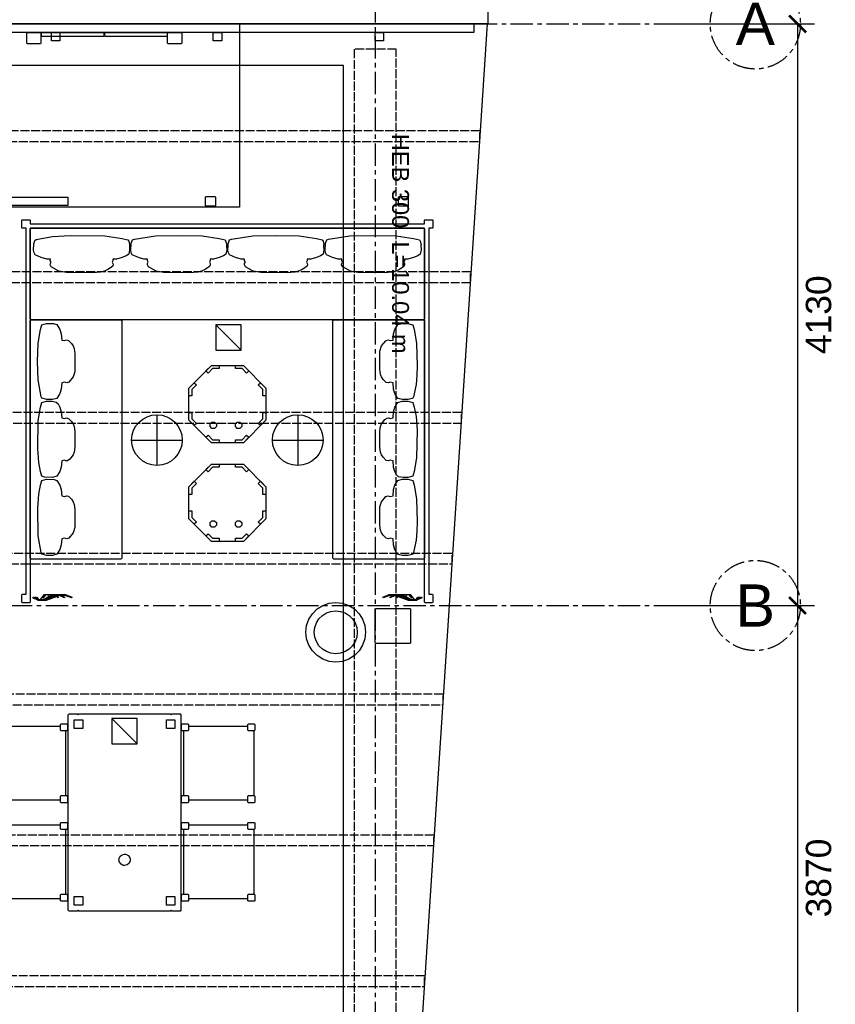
# Model space of a CAD drawing. Header units: millimetres. Extents: x -2320 to 44673, y -183000 to 30400.
# Tile 32 of 33: x 33775 to 39568, y -6962 to 30. Entities that reach past the tile are written whole.
import ezdxf
from ezdxf.enums import TextEntityAlignment as Align

# ---------------------------------------------------------------- set-up
doc = ezdxf.new("R2010")
doc.units = ezdxf.units.MM
doc.header["$LTSCALE"] = 50
doc.linetypes.add('CENTER', pattern=[5.08, 3.175, -0.635, 0.635, -0.635])
doc.linetypes.add('DASHED', pattern=[1.524, 1.27, -0.254])
for name, color, linetype in [('A-AIVAN', 40, 'Continuous'), ('A-BLDG', 8, 'Continuous'), ('A-CLNG', 150, 'Continuous'), ('A-DIMS', 1, 'Continuous'), ('A-FACADE', 150, 'Continuous'), ('A-FLOR-F1', 2, 'Continuous'), ('A-FURN', 3, 'Continuous'), ('A-FURN-BASE', 9, 'Continuous'), ('A-PLNT', 92, 'Continuous'), ('A-TENT', 60, 'Continuous'), ('E-LITE', 1, 'Continuous'), ('E-POWR', 5, 'Continuous'), ('S-BEAM', 1, 'DASHED'), ('S-GRID', 8, 'CENTER'), ('S-PURL', 9, 'DASHED')]:
    doc.layers.add(name, color=color, linetype=linetype)
doc.styles.add('VN', font='arial.ttf')
doc.dimstyles.new('SMK', dxfattribs={"dimtxt": 180, "dimasz": 120, "dimexe": 120, "dimexo": 80, "dimgap": 60, "dimtad": 1, "dimdec": 0, "dimtxsty": 'VN', "dimblk": 'ARCHTICK', "dimcen": 2.5, "dimclrd": 1, "dimclre": 1, "dimclrt": 7, "dimazin": 3, "dimtfac": 1, "dimtmove": 0, "dimatfit": 3})

# ---------------------------------------------------------------- blocks, each defined once
blk = doc.blocks.new('_ARCHTICK')
at = {"color": 0, "linetype": 'BYBLOCK', "const_width": 0.15}
blk.add_lwpolyline([(-0.5, -0.5), (0.5, 0.5)], dxfattribs=at)

msp = doc.modelspace()

# ---------------------------------------------------------------- linework, layer by layer
at = {"layer": 'A-AIVAN'}
for points in [[(34116.2, -1230), (34116.2, -1290), (33482.5, -1290), (33482.5, -1230)], [(35161, -1295), (35099, -1295), (35095, -1291), (35095, -1229), (35099, -1225), (35161, -1225), (35165, -1229), (35165, -1291)], [(36535, -1291), (36531, -1295), (36469, -1295), (36465, -1291), (36465, -1229), (36469, -1225), (36531, -1225), (36535, -1229)]]:
    msp.add_lwpolyline(points, close=True, dxfattribs=at)
at = {"layer": 'A-BLDG'}
for points in [[(37100, 30400), (37100, 0), (4100, 0), (4100, 30400)], [(37000, 0), (37000, -60), (4200, -60), (4200, 0)], [(33926, -136), (33922, -140), (33830, -140), (33826, -136), (33826, -64), (33830, -60), (33922, -60), (33926, -64)], [(33931, -90), (33929, -88), (33929, -62), (33931, -60), (34371, -60), (34373, -62), (34373, -88), (34371, -90)], [(34060, -120), (34000, -120), (34000, -60), (34060, -60)], [(34823, -88), (34821, -90), (34381, -90), (34379, -88), (34379, -62), (34381, -60), (34821, -60), (34823, -62)], [(34826, -64), (34830, -60), (34922, -60), (34926, -64), (34926, -136), (34922, -140), (34830, -140), (34826, -136)], [(35210, -120), (35150, -120), (35150, -60), (35210, -60)], [(36360, -120), (36300, -120), (36300, -60), (36360, -60)]]:
    msp.add_lwpolyline(points, close=True, dxfattribs=at)
at = {"layer": 'A-CLNG'}
msp.add_lwpolyline([(8775, -295), (8775, -11681), (36075, -11681), (36075, -295)], close=True, dxfattribs=at)
at = {"layer": 'A-FACADE'}
msp.add_lwpolyline([(36304, -4400), (36300, -4396), (36300, -4154), (36304, -4150), (36546, -4150), (36550, -4154), (36550, -4396), (36546, -4400)], close=True, dxfattribs=at)
at = {"layer": 'A-FLOR-F1'}
msp.add_lwpolyline([(15300, -3300), (28500, -3300), (28500, -2400), (30900, -2400), (30900, 0), (34400, 0), (37096, 0), (36527.3, -8692.2), (35620, -8781.6), (35620, -7099), (33300, -7099), (33300, -9010.3), (33220, -9018.2), (33220, -7335), (30900, -7335), (30900, -9246.9), (30820, -9254.8), (30820, -7572), (28500, -7572), (28500, -9483.4), (28420, -9491.3)], dxfattribs=at)
at = {"layer": 'A-FURN'}
for points in [[(34126, -4900), (34184, -4900), (34190, -4906), (34196, -4900), (34844, -4900), (34850, -4906), (34856, -4900), (34914, -4900), (34920, -4906), (34920, -6294), (34914, -6300), (34856, -6300), (34850, -6294), (34844, -6300), (34196, -6300), (34190, -6294), (34184, -6300), (34126, -6300), (34120, -6294), (34120, -4906)], [(34975, -4974), (34975, -4985), (34978, -4987), (35392, -4987), (35395, -4985), (35395, -4974), (35399, -4970), (35441, -4970), (35445, -4974), (35445, -5016), (35441, -5020), (35433, -5020), (35437, -5024), (35437, -5476), (35433, -5480), (35441, -5480), (35445, -5484), (35445, -5526), (35441, -5530), (35399, -5530), (35395, -5526), (35395, -5515), (35392, -5513), (34978, -5513), (34975, -5515), (34975, -5526), (34971, -5530), (34929, -5530), (34925, -5526), (34925, -5484), (34940, -5477), (34940, -5023), (34925, -5016), (34925, -4974), (34929, -4970), (34971, -4970)], [(34975, -5674), (34975, -5685), (34978, -5687), (35392, -5687), (35395, -5685), (35395, -5674), (35399, -5670), (35441, -5670), (35445, -5674), (35445, -5716), (35441, -5720), (35433, -5720), (35437, -5724), (35437, -6176), (35433, -6180), (35441, -6180), (35445, -6184), (35445, -6226), (35441, -6230), (35399, -6230), (35395, -6226), (35395, -6215), (35392, -6213), (34978, -6213), (34975, -6215), (34975, -6226), (34971, -6230), (34929, -6230), (34925, -6226), (34925, -6184), (34940, -6177), (34940, -5723), (34925, -5716), (34925, -5674), (34929, -5670), (34971, -5670)], [(34494.9, -5967.4), (34483.8, -5953.4), (34479.8, -5936), (34480.8, -5927.1), (34488.6, -5910.9), (34502.6, -5899.8), (34520, -5895.8), (34528.9, -5896.8), (34545.1, -5904.6), (34556.2, -5918.6), (34560.2, -5936), (34559.2, -5944.9), (34551.4, -5961.1), (34537.4, -5972.2), (34520, -5976.2), (34511.1, -5975.2)]]:
    msp.add_lwpolyline(points, close=True, dxfattribs=at)
for points in [[(33648, -4987), (34062, -4987), (34065, -4985), (34065, -4974), (34069, -4970), (34111, -4970), (34115, -4974), (34115, -5016), (34100, -5023), (34100, -5477), (34115, -5484), (34115, -5526), (34111, -5530), (34069, -5530), (34065, -5526), (34065, -5515), (34062, -5513), (33648, -5513)], [(33648, -5687), (34062, -5687), (34065, -5685), (34065, -5674), (34069, -5670), (34111, -5670), (34115, -5674), (34115, -5716), (34100, -5723), (34100, -6177), (34115, -6184), (34115, -6226), (34111, -6230), (34069, -6230), (34065, -6226), (34065, -6215), (34062, -6213), (33648, -6213)]]:
    msp.add_lwpolyline(points, dxfattribs=at)
at = {"layer": 'A-FURN-BASE'}
for points in [[(30900, -1300), (30900, 0), (35336, 0), (35336, -1300)], [(36535, -1291), (36531, -1295), (36469, -1295), (36465, -1291), (36465, -1229), (36469, -1225), (36531, -1225), (36535, -1229)], [(33790, -1447), (33790, -1393), (33793, -1390), (33847, -1390), (33850, -1393), (33850, -1420), (36650, -1420), (36650, -1393), (36653, -1390), (36707, -1390), (36710, -1393), (36710, -1447), (36707, -1450), (36680, -1450), (36680, -4050), (36707, -4050), (36710, -4053), (36710, -4107), (36707, -4110), (36653, -4110), (36650, -4107), (36650, -4053), (36653, -4050), (36650, -4050), (36650, -1450), (33850, -1450), (33850, -4050), (33847, -4050), (33850, -4053), (33850, -4107), (33847, -4110), (33793, -4110), (33790, -4107), (33790, -4053), (33793, -4050), (33820, -4050), (33820, -1450), (33793, -1450)], [(36650, -2094), (36644, -2100), (33856, -2100), (33850, -2094), (33850, -1456), (33856, -1450), (36644, -1450), (36650, -1456)], [(34494, -2100), (34500, -2106), (34500, -3794), (34494, -3800), (33856, -3800), (33850, -3794), (33850, -2106), (33856, -2100)], [(36006, -3800), (36000, -3794), (36000, -2106), (36006, -2100), (36644, -2100), (36650, -2106), (36650, -3794), (36644, -3800)], [(35145.5, -2447.6), (35113, -2480.1), (35097.5, -2464.5), (35136.3, -2425.6), (35191.3, -2425.6), (35191.3, -2447.6)], [(35402.5, -2464.5), (35387, -2480.1), (35354.5, -2447.6), (35308.7, -2447.6), (35308.7, -2425.6), (35363.7, -2425.6)], [(35014.5, -2547.5), (35030.1, -2563), (34997.6, -2595.5), (34997.6, -2641.3), (34975.6, -2641.3), (34975.6, -2586.3)], [(35502.4, -2595.5), (35469.9, -2563), (35485.5, -2547.5), (35524.4, -2586.3), (35524.4, -2641.3), (35502.4, -2641.3)], [(35030.1, -2837), (35014.5, -2852.5), (34975.6, -2813.7), (34975.6, -2758.7), (34997.6, -2758.7), (34997.6, -2804.5)], [(35502.4, -2758.7), (35524.4, -2758.7), (35524.4, -2813.7), (35485.5, -2852.5), (35469.9, -2837), (35502.4, -2804.5)], [(35191.3, -2952.4), (35191.3, -2974.4), (35136.3, -2974.4), (35097.5, -2935.5), (35113, -2919.9), (35145.5, -2952.4)], [(35387, -2919.9), (35402.5, -2935.5), (35363.7, -2974.4), (35308.7, -2974.4), (35308.7, -2952.4), (35354.5, -2952.4)], [(35145.5, -3147.6), (35113, -3180.1), (35097.5, -3164.5), (35136.3, -3125.6), (35191.3, -3125.6), (35191.3, -3147.6)], [(35402.5, -3164.5), (35387, -3180.1), (35354.5, -3147.6), (35308.7, -3147.6), (35308.7, -3125.6), (35363.7, -3125.6)], [(35014.5, -3247.5), (35030.1, -3263), (34997.6, -3295.5), (34997.6, -3341.3), (34975.6, -3341.3), (34975.6, -3286.3)], [(35502.4, -3295.5), (35469.9, -3263), (35485.5, -3247.5), (35524.4, -3286.3), (35524.4, -3341.3), (35502.4, -3341.3)], [(35030.1, -3537), (35014.5, -3552.5), (34975.6, -3513.7), (34975.6, -3458.7), (34997.6, -3458.7), (34997.6, -3504.5)], [(35502.4, -3458.7), (35524.4, -3458.7), (35524.4, -3513.7), (35485.5, -3552.5), (35469.9, -3537), (35502.4, -3504.5)], [(35191.3, -3652.4), (35191.3, -3674.4), (35136.3, -3674.4), (35097.5, -3635.5), (35113, -3619.9), (35145.5, -3652.4)], [(35387, -3619.9), (35402.5, -3635.5), (35363.7, -3674.4), (35308.7, -3674.4), (35308.7, -3652.4), (35354.5, -3652.4)], [(34023.7, -4058.7), (33949.2, -4093.3), (33908.1, -4093.3), (33869.3, -4074.9), (33872.7, -4070), (33910, -4087.3), (33947.3, -4087.3), (34021.8, -4052.7), (34059.1, -4052.7), (34096.4, -4070), (34092.9, -4074.9), (34057.2, -4058.7)], [(36478.2, -4052.7), (36552.7, -4087.3), (36590, -4087.3), (36627.3, -4070), (36630.7, -4074.9), (36591.9, -4093.3), (36550.8, -4093.3), (36476.3, -4058.7), (36442.8, -4058.7), (36407.1, -4074.9), (36403.6, -4070), (36440.9, -4052.7)], [(35986.1, -4468.6), (35953.8, -4457.4), (35924.9, -4439.2), (35900.8, -4415.1), (35882.6, -4386.2), (35871.4, -4353.9), (35867.5, -4320), (35871.4, -4286.1), (35882.6, -4253.8), (35900.8, -4224.9), (35924.9, -4200.8), (35953.8, -4182.6), (35986.1, -4171.4), (36020, -4167.5), (36053.9, -4171.4), (36086.2, -4182.6), (36115.1, -4200.8), (36139.2, -4224.9), (36157.4, -4253.8), (36168.6, -4286.1), (36172.5, -4320), (36168.6, -4353.9), (36157.4, -4386.2), (36139.2, -4415.1), (36115.1, -4439.2), (36086.2, -4457.4), (36053.9, -4468.6), (36020, -4472.5)], [(36550, -4154), (36550, -4396), (36546, -4400), (36304, -4400), (36300, -4396), (36300, -4154), (36304, -4150), (36546, -4150)], [(34223, -5003), (34162, -5003), (34162, -4942), (34223, -4942)], [(34878, -5003), (34817, -5003), (34817, -4942), (34878, -4942)], [(34115, -5016), (34111, -5020), (34069, -5020), (34065, -5016), (34065, -4974), (34069, -4970), (34111, -4970), (34115, -4974)], [(34925, -4974), (34929, -4970), (34971, -4970), (34975, -4974), (34975, -5016), (34971, -5020), (34929, -5020), (34925, -5016)], [(35395, -4974), (35399, -4970), (35441, -4970), (35445, -4974), (35445, -5016), (35441, -5020), (35399, -5020), (35395, -5016)], [(34115, -5526), (34111, -5530), (34069, -5530), (34065, -5526), (34065, -5484), (34069, -5480), (34111, -5480), (34115, -5484)], [(34925, -5484), (34929, -5480), (34971, -5480), (34975, -5484), (34975, -5526), (34971, -5530), (34929, -5530), (34925, -5526)], [(35395, -5484), (35399, -5480), (35441, -5480), (35445, -5484), (35445, -5526), (35441, -5530), (35399, -5530), (35395, -5526)], [(34115, -5716), (34111, -5720), (34069, -5720), (34065, -5716), (34065, -5674), (34069, -5670), (34111, -5670), (34115, -5674)], [(34925, -5674), (34929, -5670), (34971, -5670), (34975, -5674), (34975, -5716), (34971, -5720), (34929, -5720), (34925, -5716)], [(35395, -5674), (35399, -5670), (35441, -5670), (35445, -5674), (35445, -5716), (35441, -5720), (35399, -5720), (35395, -5716)], [(34115, -6226), (34111, -6230), (34069, -6230), (34065, -6226), (34065, -6184), (34069, -6180), (34111, -6180), (34115, -6184)], [(34223, -6258), (34162, -6258), (34162, -6197), (34223, -6197)], [(34878, -6258), (34817, -6258), (34817, -6197), (34878, -6197)], [(34925, -6184), (34929, -6180), (34971, -6180), (34975, -6184), (34975, -6226), (34971, -6230), (34929, -6230), (34925, -6226)], [(35395, -6184), (35399, -6180), (35441, -6180), (35445, -6184), (35445, -6226), (35441, -6230), (35399, -6230), (35395, -6226)]]:
    msp.add_lwpolyline(points, close=True, dxfattribs=at)
at = {"layer": 'A-PLNT'}
msp.add_lwpolyline([(35928, -4511), (35887.8, -4485.7), (35854.3, -4452.2), (35829, -4412), (35813.3, -4367.2), (35808, -4320), (35813.3, -4272.8), (35829, -4228), (35854.3, -4187.8), (35887.8, -4154.3), (35928, -4129), (35972.8, -4113.3), (36020, -4108), (36067.2, -4113.3), (36112, -4129), (36152.2, -4154.3), (36185.7, -4187.8), (36211, -4228), (36226.7, -4272.8), (36232, -4320), (36226.7, -4367.2), (36211, -4412), (36185.7, -4452.2), (36152.2, -4485.7), (36112, -4511), (36067.2, -4526.7), (36020, -4532), (35972.8, -4526.7)], close=True, dxfattribs=at)
at = {"layer": 'A-TENT'}
for points in [[(33850, -1393), (33850, -1420), (36650, -1420), (36650, -1393), (36653, -1390), (36707, -1390), (36710, -1393), (36710, -1447), (36707, -1450), (36680, -1450), (36680, -4050), (36707, -4050), (36710, -4053), (36710, -4107), (36707, -4110), (36653, -4110), (36650, -4107), (36650, -4053), (36653, -4050), (36650, -4050), (36650, -1450), (33850, -1450), (33850, -4050), (33847, -4050), (33850, -4053), (33850, -4107), (33847, -4110), (33793, -4110), (33790, -4107), (33790, -4053), (33793, -4050), (33820, -4050), (33820, -1450), (33793, -1450), (33790, -1447), (33790, -1393), (33793, -1390), (33847, -1390)], [(33876, -1561.8), (33882.2, -1538.2), (33892.3, -1530.9), (34008.8, -1510), (34132.5, -1503), (34380, -1505.8), (34502, -1522.6), (34544.1, -1533.4), (34549.8, -1542.9), (34555.9, -1565.3), (34553.8, -1573.8), (34555.9, -1605.1), (34549.4, -1634.5), (34532, -1647.6), (34502.1, -1659.3), (34462.5, -1669.2), (34437.1, -1671.4), (34437.7, -1682.3), (34432.1, -1692.8), (34437.2, -1701.2), (34438.3, -1710.4), (34433.6, -1721.9), (34402.1, -1742.6), (34376.3, -1754.7), (34349.4, -1762.2), (34295.6, -1767.6), (34107.5, -1765.9), (34053.8, -1754.7), (33999.2, -1724.8), (33991.7, -1710.4), (33992.8, -1701.2), (33997.9, -1692.8), (33992.3, -1682.3), (33992.9, -1671.4), (33967.5, -1669.2), (33927.9, -1659.3), (33884.3, -1639.7), (33877.3, -1625.1), (33874.1, -1607.5)], [(34566.6, -1557.1), (34575.9, -1533.4), (34589.4, -1528.3), (34740, -1505.8), (34905, -1502.6), (35070, -1505.8), (35192, -1522.6), (35234.1, -1533.4), (35245.9, -1565.3), (35243.8, -1573.8), (35245.9, -1605.1), (35239.4, -1634.5), (35222, -1647.6), (35192.1, -1659.3), (35152.5, -1669.2), (35127.1, -1671.4), (35127.7, -1682.3), (35122.1, -1692.8), (35127.2, -1701.2), (35128.3, -1710.4), (35123.6, -1721.9), (35092.1, -1742.6), (35066.2, -1754.7), (35039.4, -1762.2), (34985.6, -1767.6), (34797.5, -1765.9), (34743.8, -1754.7), (34689.2, -1724.8), (34681.7, -1710.4), (34682.8, -1701.2), (34687.9, -1692.8), (34682.3, -1682.3), (34682.9, -1671.4), (34657.5, -1669.2), (34617.9, -1659.3), (34574.3, -1639.7), (34567.3, -1625.1), (34564.1, -1607.5)], [(35254.1, -1567.7), (35265.9, -1533.4), (35279.4, -1528.3), (35430, -1505.8), (35595, -1502.6), (35760, -1505.8), (35882, -1522.6), (35924.1, -1533.4), (35929.8, -1542.9), (35935.9, -1565.3), (35933.8, -1573.8), (35935.9, -1605.1), (35929.4, -1634.5), (35912, -1647.6), (35882.1, -1659.3), (35842.5, -1669.2), (35817.1, -1671.4), (35817.7, -1682.3), (35812.1, -1692.8), (35817.2, -1701.2), (35818.3, -1710.4), (35813.6, -1721.9), (35782.1, -1742.6), (35756.3, -1754.7), (35729.4, -1762.2), (35675.6, -1767.6), (35487.5, -1765.9), (35433.8, -1754.7), (35379.2, -1724.8), (35371.7, -1710.4), (35372.8, -1701.2), (35377.9, -1692.8), (35372.3, -1682.3), (35372.9, -1671.4), (35347.5, -1669.2), (35307.9, -1659.3), (35264.3, -1639.7), (35257.3, -1625.1), (35254.1, -1607.5), (35256.2, -1573.7)], [(35946.6, -1557.1), (35955.9, -1533.4), (35969.4, -1528.3), (36120, -1505.8), (36285, -1502.6), (36450, -1505.8), (36572, -1522.6), (36614.1, -1533.4), (36619.8, -1542.9), (36625.9, -1565.3), (36623.8, -1573.8), (36625.9, -1605.1), (36619.4, -1634.5), (36602, -1647.6), (36572.1, -1659.3), (36532.5, -1669.2), (36507.1, -1671.4), (36507.7, -1682.3), (36502.1, -1692.8), (36507.2, -1701.2), (36508.3, -1710.4), (36503.6, -1721.9), (36472.1, -1742.6), (36446.3, -1754.7), (36419.4, -1762.2), (36365.6, -1767.6), (36177.5, -1765.9), (36123.8, -1754.7), (36069.2, -1724.8), (36061.7, -1710.4), (36062.8, -1701.2), (36067.9, -1692.8), (36062.3, -1682.3), (36062.9, -1671.4), (36037.5, -1669.2), (35997.9, -1659.3), (35954.3, -1639.7), (35947.3, -1625.1), (35944.1, -1607.5)], [(33967.7, -2667.1), (33933.4, -2657.6), (33928.2, -2646.9), (33905.8, -2527.5), (33902.6, -2396.7), (33905.8, -2265.8), (33922.6, -2169.1), (33933.4, -2135.7), (33965.3, -2126.3), (34015.7, -2127.3), (34039.7, -2134.5), (34059.3, -2169), (34069.2, -2200.4), (34073.2, -2244.8), (34092.7, -2248.6), (34105.8, -2244.3), (34121.9, -2247.6), (34142.6, -2269), (34154.7, -2286.7), (34162.2, -2305), (34167.6, -2341.7), (34165.9, -2470), (34154.7, -2506.7), (34124.8, -2543.9), (34110.4, -2549), (34092.8, -2544.8), (34073.2, -2548.5), (34069.2, -2592.9), (34059.3, -2624.3), (34039.7, -2658.9), (34007.5, -2667.1)], [(36375.2, -2249.4), (36389.6, -2244.3), (36407.3, -2248.6), (36426.8, -2244.8), (36430.8, -2200.4), (36440.7, -2169), (36460.3, -2134.5), (36492.5, -2126.3), (36532.3, -2126.3), (36566.6, -2135.7), (36577.4, -2169.1), (36594.2, -2265.8), (36597.3, -2429.4), (36596.2, -2494.8), (36590, -2560.2), (36571.8, -2646.9), (36566.6, -2657.6), (36561.8, -2660.6), (36534.7, -2667.1), (36494.9, -2667.1), (36460.3, -2658.9), (36440.7, -2624.3), (36430.8, -2592.9), (36426.8, -2548.5), (36407.2, -2544.8), (36391.9, -2549.1), (36378.1, -2545.8), (36357.4, -2524.3), (36345.3, -2506.7), (36337.8, -2488.3), (36332.4, -2451.7), (36334.1, -2323.3), (36345.3, -2286.7)], [(34975.6, -2586.3), (35136.3, -2425.6), (35363.7, -2425.6), (35524.4, -2586.3), (35524.4, -2813.7), (35363.7, -2974.4), (35136.3, -2974.4), (34975.6, -2813.7)], [(34007.5, -3220.4), (33952.4, -3217.7), (33933.4, -3210.9), (33922.6, -3177.6), (33910, -3113.5), (33903, -3015.4), (33905.8, -2819.2), (33922.6, -2722.4), (33933.4, -2689.1), (33965.3, -2679.6), (34005.1, -2679.6), (34034.5, -2684.8), (34047.6, -2698.6), (34059.3, -2722.3), (34069.2, -2753.7), (34073.2, -2798.2), (34092.8, -2801.9), (34108.1, -2797.6), (34121.9, -2800.9), (34142.6, -2822.4), (34154.7, -2840), (34162.2, -2858.3), (34167.6, -2895), (34167.6, -3005), (34162.2, -3041.7), (34154.7, -3060), (34131.1, -3091), (34115, -3101.6), (34103.5, -3102), (34092.8, -3098.1), (34073.2, -3101.8), (34069.2, -3146.3), (34059.3, -3177.7), (34039.7, -3212.2)], [(36498.4, -3219.7), (36465.5, -3215.2), (36452.4, -3201.4), (36440.7, -3177.7), (36430.8, -3146.3), (36426.8, -3101.8), (36407.2, -3098.1), (36391.9, -3102.4), (36378.1, -3099.1), (36357.4, -3077.6), (36345.3, -3060), (36337.8, -3041.7), (36332.4, -3005), (36332.4, -2895), (36337.8, -2858.3), (36345.3, -2840), (36368.9, -2809), (36385, -2798.4), (36396.5, -2798), (36407.2, -2801.9), (36426.8, -2798.2), (36430.8, -2753.7), (36440.7, -2722.3), (36460.3, -2687.8), (36492.5, -2679.6), (36532.3, -2679.6), (36566.6, -2689.1), (36577.4, -2722.4), (36590, -2786.5), (36597, -2884.6), (36594.2, -3080.8), (36577.4, -3177.6), (36566.6, -3210.9), (36534.7, -3220.4)], [(35127.6, -2859.3), (35127.6, -2840.7), (35140.7, -2827.6), (35159.3, -2827.6), (35172.4, -2840.7), (35172.4, -2859.3), (35159.3, -2872.4), (35140.7, -2872.4)], [(35307.6, -2859.3), (35307.6, -2840.7), (35320.7, -2827.6), (35339.3, -2827.6), (35352.4, -2840.7), (35352.4, -2859.3), (35339.3, -2872.4), (35320.7, -2872.4)], [(34975.6, -3286.3), (35136.3, -3125.6), (35363.7, -3125.6), (35524.4, -3286.3), (35524.4, -3513.7), (35363.7, -3674.4), (35136.3, -3674.4), (34975.6, -3513.7)], [(33967.7, -3773.7), (33933.4, -3764.3), (33928.2, -3753.5), (33905.8, -3634.2), (33903, -3437.9), (33910, -3339.8), (33922.6, -3275.8), (33933.4, -3242.4), (33965.3, -3232.9), (34020.4, -3234.6), (34039.7, -3241.1), (34059.3, -3275.7), (34069.2, -3307.1), (34073.2, -3351.5), (34092.8, -3355.2), (34108.1, -3350.9), (34121.9, -3354.2), (34142.6, -3375.7), (34154.7, -3393.3), (34162.2, -3411.7), (34167.6, -3448.3), (34165.9, -3576.7), (34154.7, -3613.3), (34124.8, -3650.6), (34110.4, -3655.7), (34092.7, -3651.4), (34073.2, -3655.2), (34069.2, -3699.6), (34059.3, -3731), (34039.7, -3765.5), (34007.5, -3773.7)], [(36375.2, -3356.1), (36389.6, -3351), (36407.2, -3355.2), (36426.8, -3351.5), (36430.8, -3307.1), (36440.7, -3275.7), (36460.3, -3241.1), (36492.5, -3232.9), (36532.3, -3232.9), (36566.6, -3242.4), (36577.4, -3275.8), (36594.2, -3372.5), (36597.3, -3536), (36596.2, -3601.5), (36590, -3666.9), (36571.8, -3753.5), (36566.6, -3764.3), (36561.8, -3767.3), (36534.7, -3773.7), (36494.9, -3773.7), (36474.9, -3771.1), (36460.3, -3765.5), (36440.7, -3731), (36430.8, -3699.6), (36426.8, -3655.2), (36407.3, -3651.4), (36394.2, -3655.7), (36378.1, -3652.4), (36357.4, -3631), (36345.3, -3613.3), (36337.8, -3595), (36332.4, -3558.3), (36334.1, -3430), (36345.3, -3393.3)], [(35127.6, -3559.3), (35127.6, -3540.7), (35140.7, -3527.6), (35159.3, -3527.6), (35172.4, -3540.7), (35172.4, -3559.3), (35159.3, -3572.4), (35140.7, -3572.4)], [(35307.6, -3559.3), (35307.6, -3540.7), (35320.7, -3527.6), (35339.3, -3527.6), (35352.4, -3540.7), (35352.4, -3559.3), (35339.3, -3572.4), (35320.7, -3572.4)], [(33870, -4070), (33879.4, -4073.5), (33881.8, -4070), (33891.8, -4070), (33894.5, -4072.6), (33896.4, -4070), (33907.4, -4084.1), (33923.6, -4087.3), (33950.9, -4052.7), (34022.7, -4052.7), (34034.8, -4060.1), (34054.5, -4052.7), (34100.6, -4052.7), (34146.8, -4070), (34144, -4075.5), (34098.8, -4058.6), (34056.3, -4058.6), (34041.4, -4064.2), (34050.9, -4070), (34047.4, -4074.9), (34034.1, -4066.9), (34027.3, -4069.4), (34024.7, -4074.9), (34020.6, -4071.9), (33964, -4093.3), (33906.7, -4093.3), (33898.1, -4087.1), (33867.5, -4075.5)], [(36576.4, -4087.3), (36592.6, -4084.1), (36603.6, -4070), (36605.5, -4072.6), (36608.2, -4070), (36618.2, -4070), (36620.6, -4073.5), (36630, -4070), (36632.5, -4075.5), (36601.9, -4087.1), (36593.3, -4093.3), (36536, -4093.3), (36479.4, -4071.9), (36475.3, -4074.9), (36472.7, -4069.4), (36465.9, -4066.9), (36452.6, -4074.9), (36449.1, -4070), (36458.6, -4064.2), (36443.7, -4058.6), (36401.2, -4058.6), (36356, -4075.5), (36353.2, -4070), (36399.4, -4052.7), (36445.5, -4052.7), (36465.2, -4060.1), (36477.3, -4052.7), (36549.1, -4052.7)], [(33953, -4058.6), (33940.8, -4074.9), (33939.2, -4076.8), (33958.3, -4058.6)], [(33962.3, -4087.3), (33996.8, -4074.3), (33986.8, -4064.6), (33974.7, -4074.9), (33973.2, -4072.9), (33949.8, -4087.3)], [(33972.9, -4058.6), (33972.7, -4058.6), (33971.7, -4059.4)], [(33981.6, -4059.6), (33974.3, -4065.1), (33982.3, -4060.2)], [(34004.4, -4071.5), (33992.3, -4061.2), (33991.9, -4061.5), (34000.9, -4070), (33998.2, -4073.8)], [(34014.8, -4067.6), (34002.6, -4058.7), (33998.5, -4058.7), (34010.9, -4069.1)], [(34027.5, -4062.8), (34020.7, -4058.7), (34012.7, -4058.7), (34021.5, -4065.1)], [(36478.5, -4065.1), (36487.3, -4058.7), (36479.3, -4058.7), (36472.5, -4062.8)], [(36489.1, -4069.1), (36501.5, -4058.7), (36485.2, -4067.6)], [(36495.6, -4071.5), (36501.8, -4073.8), (36499.1, -4070), (36508.1, -4061.5)], [(36537.7, -4087.3), (36550.2, -4087.3), (36526.8, -4072.9), (36525.3, -4074.9), (36513.2, -4064.6), (36503.2, -4074.3)], [(36518.4, -4059.6), (36517.7, -4060.2), (36525.7, -4065)], [(36527.1, -4058.6), (36528.3, -4059.4), (36527.3, -4058.6)], [(36541.7, -4058.6), (36553.6, -4070), (36560.8, -4076.8), (36547, -4058.6)]]:
    msp.add_lwpolyline(points, close=True, dxfattribs=at)
at = {"layer": 'E-LITE'}
for p, q in [((34750, -2775), (34750, -3135)), ((35750, -2775), (35750, -3135)), ((34570, -2955), (34930, -2955)), ((35570, -2955), (35930, -2955))]:
    msp.add_line(p, q, dxfattribs=at)
for centre in [(34750, -2955), (35750, -2955)]:
    msp.add_circle(centre, 180, dxfattribs=at)
at = {"layer": 'E-POWR'}
for p, q in [((35167, -2137), (35347, -2317)), ((34430, -4933), (34610, -5113))]:
    msp.add_line(p, q, dxfattribs=at)
for points in [[(35167, -2137), (35167, -2317), (35347, -2317), (35347, -2137)], [(34430, -4933), (34430, -5113), (34610, -5113), (34610, -4933)]]:
    msp.add_lwpolyline(points, close=True, dxfattribs=at)
at = {"layer": 'S-BEAM'}
msp.add_lwpolyline([(36150, -180), (36150, -10215), (36450, -10215), (36450, -180)], close=True, dxfattribs=at)
at = {"layer": 'S-GRID'}
for p, q in [((36300, 2200), (36300, -14600)), ((-1600, 0), (38600, 0)), ((-1600, -4130), (38600, -4130))]:
    msp.add_line(p, q, dxfattribs=at)
for centre in [(39000, 0), (39000, -4130)]:
    msp.add_circle(centre, 320, dxfattribs=at)
at = {"layer": 'S-PURL'}
for points in [[(241, -760), (241, -835), (37044, -835), (37044, -760)], [(489, -1760), (489, -1835), (36978, -1835), (36978, -1760)], [(6983, -2760), (6983, -2835), (36913, -2835), (36913, -2760)], [(21208, -3760), (21208, -3835), (36847, -3835), (36847, -3760)], [(22143, -4760), (22143, -4835), (36782, -4835), (36782, -4760)], [(22420, -5760), (22420, -5835), (36716, -5835), (36716, -5760)], [(22308, -6760), (22308, -6835), (36651, -6835), (36651, -6760)]]:
    msp.add_lwpolyline(points, close=True, dxfattribs=at)

# ---------------------------------------------------------------- texts
at = {"layer": 'S-BEAM', "style": 'VN'}
msp.add_text('HEB 300  L=10.04 m', height=120, rotation=-90, dxfattribs=at).set_placement((36420, -780))
at = {"layer": 'S-GRID', "style": 'VN'}
for s, p in [('A', (39000, 0)), ('B', (39000, -4130))]:
    msp.add_text(s, height=300, dxfattribs=at).set_placement(p, align=Align.MIDDLE_CENTER)

# ---------------------------------------------------------------- dimensions: what is measured, and where the dimension line sits
at = {"layer": 'A-DIMS'}
for base, p1, p2 in [((39300, 0), (38200, 0), (38200, -4130)), ((39300, -4130), (38200, -4130), (38200, -8000))]:
    msp.add_linear_dim(base=base, p1=p1, p2=p2, angle=90, dimstyle='SMK', dxfattribs=at).render()

doc.saveas('drawing.dxf')
